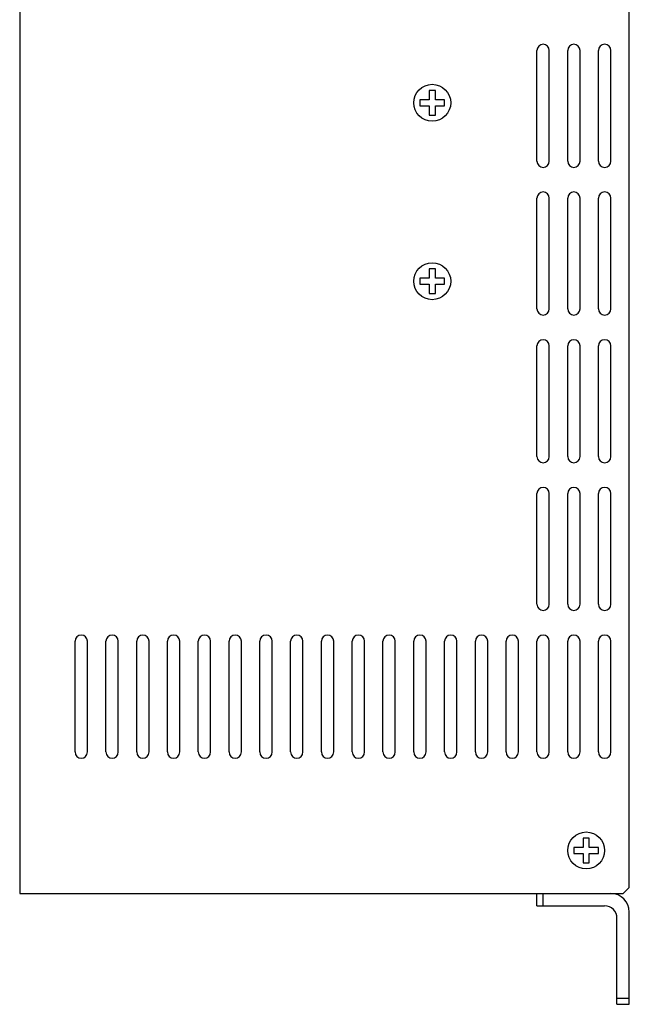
# Model space of a CAD drawing. Extents: x 10 to 213, y 7 to 270.
# Tile 3 of 4: x 114 to 213, y 7 to 167. Entities that reach past the tile are written whole.
import ezdxf

# ---------------------------------------------------------------- set-up
doc = ezdxf.new("R2010")
doc.units = 0
doc.header["$LTSCALE"] = 0.5
doc.header["$MEASUREMENT"] = 0
doc.layers.get('0').update_dxf_attribs({"linetype": 'CONTINUOUS'})

msp = doc.modelspace()

# ---------------------------------------------------------------- linework, layer by layer
for p, q in [((114, 185), (114, 25)), ((213, 26), (213, 184)), ((198, 144), (198, 162)), ((200, 144), (200, 162)), ((203, 144), (203, 162)), ((205, 144), (205, 162)), ((208, 144), (208, 162)), ((210, 144), (210, 162)), ((180.5, 155.5), (180.5, 154)), ((181.5, 155.5), (180.5, 155.5)), ((181.5, 154), (181.5, 155.5)), ((179, 154), (179, 153)), ((180.5, 154), (179, 154)), ((183, 154), (181.5, 154)), ((183, 153), (183, 154)), ((179, 153), (180.5, 153)), ((180.5, 153), (180.5, 151.5)), ((181.5, 153), (183, 153)), ((181.5, 151.5), (181.5, 153)), ((180.5, 151.5), (181.5, 151.5)), ((198, 120), (198, 138)), ((200, 120), (200, 138)), ((203, 120), (203, 138)), ((205, 120), (205, 138)), ((208, 120), (208, 138)), ((210, 120), (210, 138)), ((180.5, 126.5), (180.5, 125)), ((181.5, 126.5), (180.5, 126.5)), ((181.5, 125), (181.5, 126.5)), ((179, 125), (179, 124)), ((180.5, 125), (179, 125)), ((183, 125), (181.5, 125)), ((183, 124), (183, 125)), ((179, 124), (180.5, 124)), ((180.5, 124), (180.5, 122.5)), ((181.5, 124), (183, 124)), ((181.5, 122.5), (181.5, 124)), ((180.5, 122.5), (181.5, 122.5)), ((198, 96), (198, 114)), ((200, 96), (200, 114)), ((203, 96), (203, 114)), ((205, 96), (205, 114)), ((208, 96), (208, 114)), ((210, 96), (210, 114)), ((198, 72), (198, 90)), ((200, 72), (200, 90)), ((203, 72), (203, 90)), ((205, 72), (205, 90)), ((208, 72), (208, 90)), ((210, 72), (210, 90)), ((123, 48), (123, 66)), ((125, 48), (125, 66)), ((128, 48), (128, 66)), ((130, 48), (130, 66)), ((133, 48), (133, 66)), ((135, 48), (135, 66)), ((138, 48), (138, 66)), ((140, 48), (140, 66)), ((143, 48), (143, 66)), ((145, 48), (145, 66)), ((148, 48), (148, 66)), ((150, 48), (150, 66)), ((153, 48), (153, 66)), ((155, 48), (155, 66)), ((158, 48), (158, 66)), ((160, 48), (160, 66)), ((163, 48), (163, 66)), ((165, 48), (165, 66)), ((168, 48), (168, 66)), ((170, 48), (170, 66)), ((173, 48), (173, 66)), ((175, 48), (175, 66)), ((178, 48), (178, 66)), ((180, 48), (180, 66)), ((183, 48), (183, 66)), ((185, 48), (185, 66)), ((188, 48), (188, 66)), ((190, 48), (190, 66)), ((193, 48), (193, 66)), ((195, 48), (195, 66)), ((198, 48), (198, 66)), ((200, 48), (200, 66)), ((203, 48), (203, 66)), ((205, 48), (205, 66)), ((208, 48), (208, 66)), ((210, 48), (210, 66)), ((205.5, 34), (205.5, 32.5)), ((206.5, 34), (205.5, 34)), ((206.5, 32.5), (206.5, 34)), ((204, 32.5), (204, 31.5)), ((205.5, 32.5), (204, 32.5)), ((208, 32.5), (206.5, 32.5)), ((208, 31.5), (208, 32.5)), ((204, 31.5), (205.5, 31.5)), ((205.5, 31.5), (205.5, 30)), ((206.5, 31.5), (208, 31.5)), ((206.5, 30), (206.5, 31.5)), ((205.5, 30), (206.5, 30)), ((212, 25), (213, 26)), ((114, 25), (212, 25)), ((198, 25), (210, 25)), ((198, 23), (198, 25)), ((199, 23), (199, 25)), ((198, 23), (209, 23)), ((211, 7), (211, 21)), ((213, 7), (213, 22)), ((211, 8), (213, 8)), ((211, 7), (213, 7))]:
    msp.add_line(p, q)
for centre in [(181, 153.5), (181, 124.5), (206, 32)]:
    msp.add_circle(centre, 3)
for centre, radius, start, end in [((199, 162), 1, 0, 180), ((204, 162), 1, 0, 180), ((209, 162), 1, 0, 180), ((199, 144), 1, 180, 0), ((204, 144), 1, 180, 0), ((209, 144), 1, 180, 0), ((199, 138), 1, 0, 180), ((204, 138), 1, 0, 180), ((209, 138), 1, 0, 180), ((199, 120), 1, 180, 0), ((204, 120), 1, 180, 0), ((209, 120), 1, 180, 0), ((199, 114), 1, 0, 180), ((204, 114), 1, 0, 180), ((209, 114), 1, 0, 180), ((199, 96), 1, 180, 0), ((204, 96), 1, 180, 0), ((209, 96), 1, 180, 0), ((199, 90), 1, 0, 180), ((204, 90), 1, 0, 180), ((209, 90), 1, 0, 180), ((199, 72), 1, 180, 0), ((204, 72), 1, 180, 0), ((209, 72), 1, 180, 0), ((124, 66), 1, 0, 180), ((129, 66), 1, 0, 180), ((134, 66), 1, 0, 180), ((139, 66), 1, 0, 180), ((144, 66), 1, 0, 180), ((149, 66), 1, 0, 180), ((154, 66), 1, 0, 180), ((159, 66), 1, 0, 180), ((164, 66), 1, 0, 180), ((169, 66), 1, 0, 180), ((174, 66), 1, 0, 180), ((179, 66), 1, 0, 180), ((184, 66), 1, 0, 180), ((189, 66), 1, 0, 180), ((194, 66), 1, 0, 180), ((199, 66), 1, 0, 180), ((204, 66), 1, 0, 180), ((209, 66), 1, 0, 180), ((124, 48), 1, 180, 0), ((129, 48), 1, 180, 0), ((134, 48), 1, 180, 0), ((139, 48), 1, 180, 0), ((144, 48), 1, 180, 0), ((149, 48), 1, 180, 0), ((154, 48), 1, 180, 0), ((159, 48), 1, 180, 0), ((164, 48), 1, 180, 0), ((169, 48), 1, 180, 0), ((174, 48), 1, 180, 0), ((179, 48), 1, 180, 0), ((184, 48), 1, 180, 0), ((189, 48), 1, 180, 0), ((194, 48), 1, 180, 0), ((199, 48), 1, 180, 0), ((204, 48), 1, 180, 0), ((209, 48), 1, 180, 0), ((210, 22), 3, 0, 90), ((209, 21), 2, 0, 90)]:
    msp.add_arc(centre, radius, start, end)

doc.saveas('drawing.dxf')
